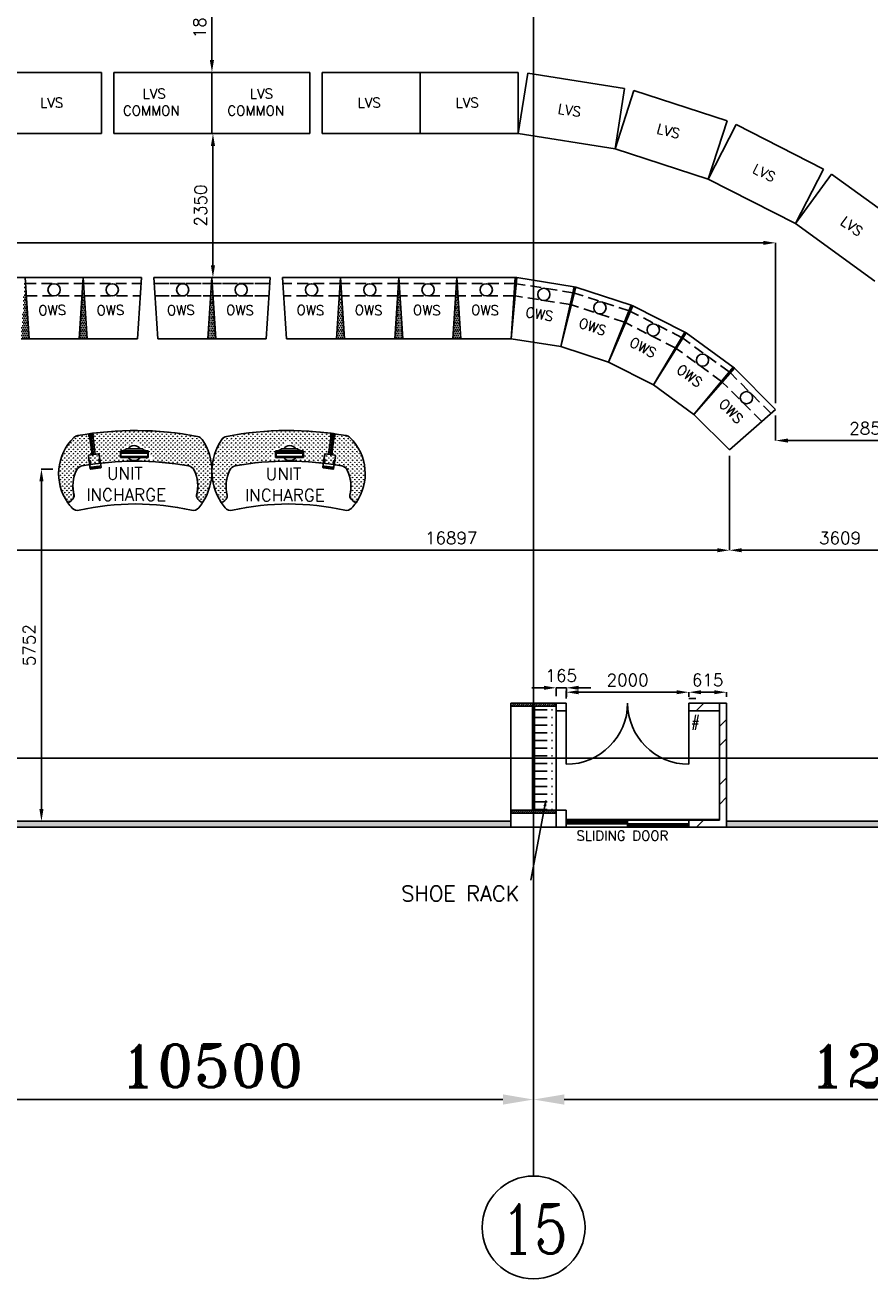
# Model space of a CAD drawing. Extents: x 361682 to 759535, y 756798 to 1113679.
# Tile 39 of 80: x 580127 to 593917, y 930054 to 950531. Entities that reach past the tile are written whole.
import ezdxf

# ---------------------------------------------------------------- set-up
doc = ezdxf.new("R2010")
doc.units = 0
doc.header["$LTSCALE"] = 700
doc.header["$MEASUREMENT"] = 0
doc.header["$PDMODE"] = 2
doc.header["$PDSIZE"] = -1
doc.linetypes.add('CENTER', pattern=[2, 1.25, -0.25, 0.25, -0.25])
doc.linetypes.add('HIDDEN', pattern=[0.375, 0.25, -0.125])
doc.layers.get('0').update_dxf_attribs({"linetype": 'CONTINUOUS'})
doc.layers.get('DEFPOINTS').update_dxf_attribs({"linetype": 'CONTINUOUS'})
for name, color, linetype in [('CEN', 2, 'CENTER'), ('COL', 1, 'CONTINUOUS'), ('DIM', 4, 'CONTINUOUS'), ('GRID', 9, 'CONTINUOUS'), ('LAYOUT', 4, 'CONTINUOUS'), ('OWS', 7, 'CONTINUOUS'), ('ROOM', 7, 'CONTINUOUS'), ('TEMP', 4, 'CONTINUOUS'), ('TEXT', 4, 'CONTINUOUS'), ('WALL', 7, 'CONTINUOUS'), ('WALLHATCH', 254, 'CONTINUOUS')]:
    doc.layers.add(name, color=color, linetype=linetype)
doc.styles.add('ROMANC', font='romanc')
doc.styles.add('ROMANS', font='romans.shx')
doc.styles.add('ROMANT', font='ROMANT')
doc.dimstyles.new('K2', dxfattribs={"dimtxt": 700, "dimasz": 500, "dimexe": 500, "dimexo": 200, "dimgap": 200, "dimtad": 1, "dimdec": 0, "dimzin": 0, "dimdsep": 46, "dimtxsty": 'ROMANT', "dimcen": 0.09, "dimclrd": 256, "dimclre": 9, "dimclrt": 256, "dimadec": 0, "dimazin": 0, "dimtfac": 1, "dimtdec": 0, "dimtofl": 0, "dimtmove": 1, "dimatfit": 3, "dimfxl": 0.18, "dimtolj": 1, "dimtzin": 0, "dimarcsym": 0})
doc.dimstyles.new('STANDARD$0', dxfattribs={"dimtxt": 200, "dimasz": 200, "dimexe": 0, "dimexo": 100, "dimgap": 100, "dimtad": 1, "dimdec": 0, "dimzin": 0, "dimdsep": 46, "dimtxsty": 'ROMANS', "dimcen": 0.09, "dimclrd": 256, "dimclre": 256, "dimclrt": 256, "dimadec": 0, "dimazin": 0, "dimtfac": 1, "dimtdec": 0, "dimtmove": 0, "dimatfit": 3, "dimfxl": 1, "dimtolj": 1, "dimtzin": 0, "dimlwd": -1, "dimlwe": -1, "dimarcsym": 0})
pattern_1 = [(0, (970293.605, 175837.736), (15.625, 31.25), [0, -31.25])]

# ---------------------------------------------------------------- blocks, each defined once
blk = doc.blocks.new('B-ROW COLUMN')
at = {"layer": 'COL'}
h = blk.add_hatch(dxfattribs=at)
h.set_pattern_fill('ANSI31', color=256, scale=200, style=0)
h.set_pattern_definition([(45, (155648.048, 63141.767), (-17.67767, 17.67767), [])])
h.paths.add_polyline_path([(171220, 85178), (171960, 85178), (171960, 85128), (171220, 85128)])
h.paths.add_polyline_path([(171574, 86878), (171606, 86878), (171606, 85178), (171574, 85178)])
h.paths.add_polyline_path([(171220, 86928), (171960, 86928), (171960, 86878), (171220, 86878)])
blk.add_line((171590, 85128), (171590, 86928))
at = {"layer": 'CEN'}
for p, q in [((171590, 85128), (171590, 86928)), ((171399, 86028), (171782, 86028))]:
    blk.add_line(p, q, dxfattribs=at)
at = {"layer": 'COL'}
for points in [[(171220, 86928), (171960, 86928), (171960, 86878), (171220, 86878)], [(171574, 86878), (171606, 86878), (171606, 85178), (171574, 85178)], [(171220, 85178), (171960, 85178), (171960, 85128), (171220, 85128)]]:
    blk.add_lwpolyline(points, close=True, dxfattribs=at)
blk = doc.blocks.new('*D1889')
at = {"layer": 'DEFPOINTS', "color": 0, "transparency": 16777216}
for p in [(588962, 939636), (588962, 939459), (590962, 939459)]:
    blk.add_point(p, dxfattribs=at)
at = {"layer": 'LAYOUT', "transparency": 16777216}
for p, q in [((588962, 939559), (588962, 939636)), ((590762, 939636), (589162, 939636)), ((590962, 939559), (590962, 939636))]:
    blk.add_line(p, q, dxfattribs=at)
for points in [[(589162, 939669), (589162, 939603), (588962, 939636)], [(590762, 939669), (590762, 939603), (590962, 939636)]]:
    blk.add_solid(points, dxfattribs=at)
at = {"layer": 'LAYOUT', "transparency": 16777216, "insert": (589962, 939836), "char_height": 200, "attachment_point": 5, "style": 'ROMANS'}
blk.add_mtext('\\A1;2000', dxfattribs=at)
blk = doc.blocks.new('*D1890')
at = {"layer": 'DEFPOINTS', "color": 0, "transparency": 16777216}
for p in [(590962, 939636), (590962, 939459), (591577, 939459)]:
    blk.add_point(p, dxfattribs=at)
at = {"layer": 'LAYOUT', "transparency": 16777216}
for p, q in [((590962, 939559), (590962, 939636)), ((591377, 939636), (591162, 939636)), ((591577, 939559), (591577, 939636))]:
    blk.add_line(p, q, dxfattribs=at)
for points in [[(591162, 939669), (591162, 939603), (590962, 939636)], [(591377, 939669), (591377, 939603), (591577, 939636)]]:
    blk.add_solid(points, dxfattribs=at)
at = {"layer": 'LAYOUT', "transparency": 16777216, "insert": (591269, 939836), "char_height": 200, "attachment_point": 5, "style": 'ROMANS'}
blk.add_mtext('\\A1;615', dxfattribs=at)
blk = doc.blocks.new('*D1891')
at = {"layer": 'DEFPOINTS', "color": 0, "transparency": 16777216}
for p in [(588797, 939708), (588797, 939474), (588962, 939474)]:
    blk.add_point(p, dxfattribs=at)
at = {"layer": 'LAYOUT', "transparency": 16777216}
for p, q in [((588597, 939708), (588397, 939708)), ((588797, 939574), (588797, 939708)), ((588962, 939708), (588797, 939708)), ((588962, 939574), (588962, 939708)), ((589162, 939708), (589362, 939708))]:
    blk.add_line(p, q, dxfattribs=at)
for points in [[(588597, 939741), (588597, 939675), (588797, 939708)], [(589162, 939741), (589162, 939675), (588962, 939708)]]:
    blk.add_solid(points, dxfattribs=at)
at = {"layer": 'LAYOUT', "transparency": 16777216, "insert": (588879, 939908), "char_height": 200, "attachment_point": 5, "style": 'ROMANS'}
blk.add_mtext('\\A1;165', dxfattribs=at)
blk = doc.blocks.new('*D1601')
at = {"layer": 'DEFPOINTS', "color": 0, "transparency": 16777216}
for p in [(588427, 934610), (600427, 933466), (588427, 932984)]:
    blk.add_point(p, dxfattribs=at)
at = {"layer": 'DIM', "color": 9, "lineweight": -2, "transparency": 16777216}
for p, q in [((588427, 934610), (588427, 932984)), ((600427, 933466), (600427, 932984))]:
    blk.add_line(p, q, dxfattribs=at)
at = {"layer": 'DIM', "lineweight": -2, "transparency": 16777216}
blk.add_line((599927, 932984), (588927, 932984), dxfattribs=at)
at = {"layer": 'DIM', "transparency": 16777216}
for points in [[(588927, 933068), (588927, 932901), (588427, 932984)], [(599927, 933068), (599927, 932901), (600427, 932984)]]:
    blk.add_solid(points, dxfattribs=at)
at = {"layer": 'DIM', "transparency": 16777216, "insert": (594427, 933534), "char_height": 700, "attachment_point": 5, "style": 'ROMANT'}
blk.add_mtext('\\A1;12000', dxfattribs=at)
blk = doc.blocks.new('*D1604')
at = {"layer": 'DEFPOINTS', "color": 0, "transparency": 16777216}
for p in [(577927, 934610), (588427, 933466), (577927, 932984)]:
    blk.add_point(p, dxfattribs=at)
at = {"layer": 'DIM', "color": 9, "lineweight": -2, "transparency": 16777216}
for p, q in [((577927, 934610), (577927, 932984)), ((588427, 933466), (588427, 932984))]:
    blk.add_line(p, q, dxfattribs=at)
at = {"layer": 'DIM', "lineweight": -2, "transparency": 16777216}
blk.add_line((587927, 932984), (578427, 932984), dxfattribs=at)
at = {"layer": 'DIM', "transparency": 16777216}
for points in [[(578427, 933068), (578427, 932901), (577927, 932984)], [(587927, 933068), (587927, 932901), (588427, 932984)]]:
    blk.add_solid(points, dxfattribs=at)
at = {"layer": 'DIM', "transparency": 16777216, "insert": (583177, 933534), "char_height": 700, "attachment_point": 5, "style": 'ROMANT'}
blk.add_mtext('\\A1;10500', dxfattribs=at)
blk = doc.blocks.new('yh6y35')
for centre, radius, start, end in [((-21494, 20162), 120, 100.2641, 154.7075), ((-20644, 15474), 4885, 79.7011, 100.2641), ((-19793, 20162), 120, 25.2273, 79.7011), ((-21039, 19948), 623, 154.7075, 193.6798), ((-20247, 19948), 623, 346.3202, 25.2273), ((-21789, 19828), 154, 288.3623, 337.7393), ((-20968, 20191), 926, 213.4053, 219.8999), ((-21693, 19789), 50, 337.7393, 13.6798), ((-20644, 15474), 4185, 77.3324, 102.6319), ((-19594, 19789), 50, 166.3202, 202.2607), ((-19497, 19828), 154, 202.2607, 253.4318), ((-20215, 20153), 823, 316.9938, 324.9041), ((-21586, 19674), 120, 219.8999, 282.6319), ((-19700, 19674), 120, 257.3324, 316.9938)]:
    blk.add_arc(centre, radius, start, end)
blk = doc.blocks.new('ht6h54')
for centre, radius, start, end in [((-25575, 17952), 120, 100.8333, 145.7786), ((-24585, 12781), 5385, 79.9374, 100.8333), ((-23665, 17965), 120, 45.8169, 79.9374), ((-24155, 17460), 823, 324.9041, 45.8169), ((-24908, 17499), 926, 145.7786, 213.4053), ((-24585, 12781), 4885, 79.7011, 100.2641), ((-24980, 17255), 623, 154.7075, 193.6798), ((-25434, 17469), 120, 100.2641, 154.7075), ((-23733, 17469), 120, 25.2273, 79.7011), ((-24188, 17255), 623, 346.3202, 25.2273), ((-25730, 17135), 154, 288.3623, 337.7393), ((-25633, 17096), 50, 337.7393, 13.6798), ((-23534, 17096), 50, 166.3202, 202.2607), ((-23438, 17135), 154, 202.2607, 253.4318)]:
    blk.add_arc(centre, radius, start, end)
blk = doc.blocks.new('FLATMON')
for p, q in [((-8023, 5323), (-8019, 5333)), ((-8023, 5323), (-7625, 5323)), ((-8023, 5323), (-8023, 5240)), ((-8019, 5333), (-7622, 5333)), ((-8016, 5323), (-7619, 5323)), ((-8016, 5302), (-7625, 5302)), ((-8016, 5302), (-7625, 5302)), ((-8016, 5302), (-8016, 5250)), ((-7708, 5364), (-7940, 5364)), ((-7702, 5364), (-7934, 5364)), ((-7625, 5250), (-7625, 5302)), ((-7619, 5323), (-7622, 5333)), ((-7619, 5240), (-7619, 5323)), ((-8023, 5240), (-7625, 5240)), ((-8016, 5250), (-7625, 5250)), ((-8016, 5240), (-7619, 5240))]:
    blk.add_line(p, q)
for centre, radius, start, end in [((-8059, 5500), 181, 292.4092, 308.5265), ((-8052, 5500), 181, 292.4092, 308.5265), ((-7940, 5358), 6.25, 90, 169.6591), ((-7934, 5358), 6.25, 90, 169.6591), ((-7824, 5302), 109, 34.6252, 145.3748), ((-7708, 5358), 6.25, 10.3409, 90), ((-7702, 5358), 6.25, 10.3409, 90), ((-7590, 5500), 181, 231.4735, 247.5908), ((-7584, 5500), 181, 231.4735, 247.5908), ((-7824, 5302), 109, 214.9316, 325.0684)]:
    blk.add_arc(centre, radius, start, end)
blk = doc.blocks.new('y6y4')
blk.add_line((-17876, 20051), (-17801, 19715))
blk.add_lwpolyline([(-17843, 20020), (-17776, 19721), (-17828, 19709), (-17894, 20009), (-17893, 20009)])
for points in [[(-17872, 19998), (-17868, 19999), (-17863, 19980), (-17868, 19979)], [(-17857, 20001), (-17861, 20000), (-17857, 19981), (-17852, 19982)], [(-17861, 19564), (-17842, 19568), (-17850, 19607), (-17869, 19603)], [(-17687, 19602), (-17706, 19598), (-17715, 19637), (-17696, 19641)]]:
    blk.add_lwpolyline(points, close=True)
for points in [[(-17726, 19732), (-17880, 19698, 0.096163), (-17877, 19637), (-17842, 19478, 0.414214), (-17830, 19470), (-17676, 19504, 0.414214), (-17668, 19516), (-17714, 19724, 0.414214)], [(-17813, 19484), (-17690, 19511, 0.414214), (-17683, 19523), (-17685, 19534), (-17827, 19502), (-17825, 19492, 0.414214)]]:
    blk.add_lwpolyline(points, format="xyb", close=True)
for radius, start, end in [(37, 325.9028, 235.5375), (25.5, 12.4096, 192.4096)]:
    blk.add_arc((-17868, 20015), radius, start, end)
blk = doc.blocks.new('*D2041')
at = {"layer": 'DEFPOINTS', "color": 0, "transparency": 16777216}
for p in [(580678, 943281), (580394, 937529), (580511, 937529)]:
    blk.add_point(p, dxfattribs=at)
at = {"layer": 'OWS', "transparency": 16777216}
for p, q in [((580578, 943281), (580394, 943281)), ((580394, 943081), (580394, 937729)), ((580411, 937529), (580394, 937529))]:
    blk.add_line(p, q, dxfattribs=at)
for points in [[(580360, 943081), (580427, 943081), (580394, 943281)], [(580360, 937729), (580427, 937729), (580394, 937529)]]:
    blk.add_solid(points, dxfattribs=at)
at = {"layer": 'OWS', "transparency": 16777216, "insert": (580194, 940405), "char_height": 200, "attachment_point": 5, "rotation": 90, "style": 'ROMANS'}
blk.add_mtext('\\A1;5752', dxfattribs=at)
blk = doc.blocks.new('*D2058')
at = {"layer": 'DEFPOINTS', "color": 0, "transparency": 16777216}
for p in [(583177, 951559), (583177, 951559), (583177, 949759)]:
    blk.add_point(p, dxfattribs=at)
at = {"layer": 'OWS', "transparency": 16777216}
for p, q in [((583077, 951559), (583177, 951559)), ((583177, 949959), (583177, 951359)), ((583077, 949759), (583177, 949759))]:
    blk.add_line(p, q, dxfattribs=at)
for points in [[(583143, 951359), (583210, 951359), (583177, 951559)], [(583143, 949959), (583210, 949959), (583177, 949759)]]:
    blk.add_solid(points, dxfattribs=at)
at = {"layer": 'OWS', "transparency": 16777216, "insert": (582977, 950659), "char_height": 200, "attachment_point": 5, "rotation": 90, "style": 'ROMANS'}
blk.add_mtext('\\A1;1800', dxfattribs=at)
blk = doc.blocks.new('*D2059')
at = {"layer": 'DEFPOINTS', "color": 0, "transparency": 16777216}
for p in [(583193, 948759), (583193, 948759), (583177, 946409)]:
    blk.add_point(p, dxfattribs=at)
at = {"layer": 'OWS', "transparency": 16777216}
for p, q in [((583093, 948759), (583193, 948759)), ((583193, 946609), (583193, 948559)), ((583277, 946409), (583193, 946409))]:
    blk.add_line(p, q, dxfattribs=at)
for points in [[(583160, 948559), (583227, 948559), (583193, 948759)], [(583160, 946609), (583227, 946609), (583193, 946409)]]:
    blk.add_solid(points, dxfattribs=at)
at = {"layer": 'OWS', "transparency": 16777216, "insert": (582993, 947584), "char_height": 200, "attachment_point": 5, "rotation": 90, "style": 'ROMANS'}
blk.add_mtext('\\A1;2350', dxfattribs=at)
blk = doc.blocks.new('*D2064')
at = {"layer": 'DEFPOINTS', "color": 0, "transparency": 16777216}
for p in [(574728, 943594), (591625, 943594), (591625, 941955)]:
    blk.add_point(p, dxfattribs=at)
at = {"layer": 'OWS', "transparency": 16777216}
for p, q in [((574728, 943494), (574728, 941955)), ((591625, 943494), (591625, 941955)), ((574928, 941955), (591425, 941955))]:
    blk.add_line(p, q, dxfattribs=at)
for points in [[(574928, 941988), (574928, 941921), (574728, 941955)], [(591425, 941988), (591425, 941921), (591625, 941955)]]:
    blk.add_solid(points, dxfattribs=at)
at = {"layer": 'OWS', "transparency": 16777216, "insert": (587083, 942155), "char_height": 200, "attachment_point": 5, "style": 'ROMANS'}
blk.add_mtext('\\A1;16897', dxfattribs=at)
blk = doc.blocks.new('*D2067')
at = {"layer": 'DEFPOINTS', "color": 0, "transparency": 16777216}
for p in [(592378, 946975), (573975, 944255), (592378, 944255)]:
    blk.add_point(p, dxfattribs=at)
at = {"layer": 'OWS', "transparency": 16777216}
for p, q in [((573975, 944355), (573975, 946975)), ((574175, 946975), (592178, 946975)), ((592378, 944355), (592378, 946975))]:
    blk.add_line(p, q, dxfattribs=at)
for points in [[(574175, 947008), (574175, 946942), (573975, 946975)], [(592178, 947008), (592178, 946942), (592378, 946975)]]:
    blk.add_solid(points, dxfattribs=at)
at = {"layer": 'OWS', "transparency": 16777216, "insert": (579070, 947175), "char_height": 200, "attachment_point": 5, "style": 'ROMANS'}
blk.add_mtext('\\A1;18403', dxfattribs=at)
blk = doc.blocks.new('*D2071')
at = {"layer": 'DEFPOINTS', "color": 0, "transparency": 16777216}
for p in [(595235, 942170), (591625, 941955), (595235, 941955)]:
    blk.add_point(p, dxfattribs=at)
at = {"layer": 'OWS', "transparency": 16777216}
for p, q in [((591625, 942055), (591625, 941955)), ((591825, 941955), (595035, 941955)), ((595235, 942070), (595235, 941955))]:
    blk.add_line(p, q, dxfattribs=at)
for points in [[(591825, 941988), (591825, 941921), (591625, 941955)], [(595035, 941988), (595035, 941921), (595235, 941955)]]:
    blk.add_solid(points, dxfattribs=at)
at = {"layer": 'OWS', "transparency": 16777216, "insert": (593430, 942155), "char_height": 200, "attachment_point": 5, "style": 'ROMANS'}
blk.add_mtext('\\A1;3609', dxfattribs=at)
blk = doc.blocks.new('*D2154')
at = {"layer": 'DEFPOINTS', "color": 0, "transparency": 16777216}
for p in [(592378, 944255), (595235, 944255), (595235, 943746)]:
    blk.add_point(p, dxfattribs=at)
at = {"layer": 'OWS', "transparency": 16777216}
for p, q in [((592378, 944155), (592378, 943746)), ((595235, 944155), (595235, 943746)), ((592578, 943746), (595035, 943746))]:
    blk.add_line(p, q, dxfattribs=at)
for points in [[(592578, 943779), (592578, 943713), (592378, 943746)], [(595035, 943779), (595035, 943713), (595235, 943746)]]:
    blk.add_solid(points, dxfattribs=at)
at = {"layer": 'OWS', "transparency": 16777216, "insert": (593923, 943946), "char_height": 200, "attachment_point": 5, "style": 'ROMANS'}
blk.add_mtext('\\A1;2856', dxfattribs=at)

msp = doc.modelspace()

# ---------------------------------------------------------------- hatches: boundary and pattern name
h = msp.add_hatch()
h.set_pattern_fill('ANSI32', color=256, scale=1800, style=0)
h.set_pattern_definition([(45, (995317, 140144.1), (-477.2971, 477.2971), []), (45, (995635.2, 140144.1), (-477.2971, 477.2971), [])])
h.paths.add_polyline_path([(591576.8, 938559.5), (591461.8, 938559.5), (591461.8, 937544.5), (590961.8, 937544.5), (590961.8, 937429.5), (591576.8, 937429.5)])
h.paths.add_polyline_path([(591576.8, 939459.5), (591461.8, 939459.5), (591461.8, 938559.5), (591576.8, 938559.5)])
h.paths.add_polyline_path([(591461.8, 939459.5), (590961.8, 939459.5), (590961.8, 939334.5), (591461.8, 939334.5)])
at = {"layer": 'OWS'}
h = msp.add_hatch(dxfattribs=at)
h.set_pattern_fill('DOTS', color=2, scale=500)
h.set_pattern_definition(pattern_1)
h.paths.add_polyline_path([(581011.8, 945409.5), (581141.8, 945409.5), (581076.8, 946409.5)])
h.paths.add_polyline_path([(580126.8, 946409.5), (580061.8, 945409.5), (580191.8, 945409.5)])
h.paths.add_polyline_path([(579111.8, 945409.5), (579241.8, 945409.5), (579176.8, 946409.5)])
h = msp.add_hatch(dxfattribs=at)
h.set_pattern_fill('DOTS', color=2, scale=500)
h.set_pattern_definition([(0, (995316.982, 140144.124), (15.625, 31.25), [0, -31.25])])
h.paths.add_polyline_path([(583176.8, 946409.5), (583111.8, 945409.5), (583241.8, 945409.5)])
h = msp.add_hatch(dxfattribs=at)
h.set_pattern_fill('DOTS', color=2, scale=500)
h.set_pattern_definition(pattern_1)
h.paths.add_polyline_path([(585276.8, 946409.5), (585211.8, 945409.5), (585341.8, 945409.5)])
h.paths.add_polyline_path([(586226.8, 946409.5), (586161.8, 945409.5), (586291.8, 945409.5)])
h.paths.add_polyline_path([(587111.8, 945409.5), (587241.8, 945409.5), (587176.8, 946409.5)])
h = msp.add_hatch(dxfattribs=at)
h.set_pattern_fill('DOTS', color=2, scale=300)
h.set_pattern_definition([(0, (970293.605, 175837.736), (9.375, 18.75), [0, -18.75])])
h.paths.add_polyline_path([(588154, 946407.4), (588126.8, 946409.5), (588061.8, 945409.5)])
h.paths.add_polyline_path([(588871.7, 945281.2), (589118.9, 946252.4), (589092.2, 946258.4)])
h.paths.add_polyline_path([(589651.6, 945027.8), (590047.6, 945948.3), (590022.4, 945958.8)])
h.paths.add_polyline_path([(590917.4, 945502.8), (590894.1, 945517.1), (590382.2, 944655.6)])
h.paths.add_polyline_path([(591045.6, 944173.6), (591706.7, 944926.6), (591686, 944944.4)])
h = msp.add_hatch(dxfattribs=at)
h.set_pattern_fill('GRASS', color=40, scale=50, style=0)
h.set_pattern_definition([(90, (561717.414, 925743.847), (35.35534, 35.35534), [9.375, -61.33568]), (135, (561717.414, 925743.847), (35.35534, 35.35534), [9.375, -40.625]), (45, (561717.414, 925743.847), (35.35534, -35.35534), [9.375, -40.625])])
h.paths.add_polyline_path([(582117.1, 943616.7), (581930.3, 943720.2, 0.702455), (581876.1, 943693.9), (581771.7, 943643.1), (581671.4, 943575.8), (581669.2, 943451.6), (581795, 943455.3), (581842.7, 943408.7, 0.0405572), (581055.4, 943330.8, 0.2422662), (580968.3, 943263.9, 0.1714143), (580926.5, 942851.3, -0.1581183), (580924.2, 942820.5, -0.227062), (580825.4, 942731, -0.3684872), (580925.2, 943794.6, -0.1499885), (580987.8, 943826.7, -0.0914289), (582940.8, 943813.5, -0.1986642), (583017.5, 943763.2, -0.3039505), (583024.8, 942732.5, -0.2188448), (582930.6, 942820.5, -0.1581183), (582928.3, 942851.3, 0.1717073), (582886.2, 943264.5, 0.242126), (582799.1, 943331.3, 0.0492277), (581842.7, 943408.7), (582015.1, 943421.7), (582065.5, 943471.3), (582200.1, 943450.9), (582206.7, 943475.5)])
h = msp.add_hatch(dxfattribs=at)
h.set_pattern_fill('GRASS', color=40, scale=50, style=0)
h.set_pattern_definition([(90, (604636.192, 925743.967), (-35.35534, 35.35534), [9.375, -61.33568]), (45, (604636.19, 925743.967), (-35.35534, 35.35534), [9.375, -40.625]), (135, (604636.19, 925743.967), (-35.35534, -35.35534), [9.375, -40.625])])
h.paths.add_polyline_path([(584236.5, 943616.8), (584423.3, 943720.3, -0.702455), (584477.5, 943694), (584581.9, 943643.2), (584682.2, 943575.9), (584684.4, 943451.7), (584558.6, 943455.4), (584510.9, 943408.9, -0.0405572), (585298.2, 943330.9, -0.2422662), (585385.3, 943264, -0.1714143), (585427.1, 942851.4, 0.1581183), (585429.4, 942820.7, 0.227062), (585528.2, 942731.2, 0.3684872), (585428.4, 943794.7, 0.1499885), (585365.8, 943826.8, 0.0914289), (583412.8, 943813.7, 0.1986642), (583336.1, 943763.3, 0.3039505), (583328.8, 942732.6, 0.2188448), (583423, 942820.7, 0.1581183), (583425.3, 942851.4, -0.1717073), (583467.4, 943264.6, -0.242126), (583554.5, 943331.4, -0.0492277), (584510.9, 943408.9), (584338.5, 943421.8), (584288.1, 943471.4), (584153.5, 943451), (584146.9, 943475.6)])
at = {"layer": 'TEMP', "linetype": 'ByBlock', "ltscale": 5}
h = msp.add_hatch(dxfattribs=at)
h.set_pattern_fill('ANSI38', color=2, scale=100, style=0)
h.set_pattern_definition([(45, (1841345.491, 602431.999), (-8.83883476, 8.83883476), []), (135, (1841345.491, 602431.999), (-26.5165043, 8.83883476), [31.25, -18.75])])
h.paths.add_polyline_path([(589958.3, 937554.5), (588961.8, 937554.5), (588961.8, 937487), (589958.3, 937487)])
h.paths.add_polyline_path([(590961.8, 937487), (589958.3, 937487), (589958.3, 937429.5), (590961.8, 937429.5)])
at = {"layer": 'WALLHATCH'}
h = msp.add_hatch(dxfattribs=at)
h.set_pattern_fill('ACAD_ISO04W100', color=2, scale=25)
h.set_pattern_definition([(0, (819084.24, 145848.02), (0, 125), [600, -75, 12.5, -75])])
h.paths.add_polyline_path([(588442.8, 939409.5), (588796.8, 939409.5), (588796.8, 939334.5), (588796.8, 937709.5), (588442.8, 937709.5)])
h = msp.add_hatch(dxfattribs=at)
h.set_pattern_fill('DOTS', color=2, scale=500)
h.set_pattern_definition([(0, (1004754.238, 136046.02), (15.625, 31.25), [0, -31.25])])
h.paths.add_polyline_path([(567426.8, 937529.5), (562616.8, 937529.5), (562616.8, 937429.5), (567426.8, 937429.5)])
h.paths.add_polyline_path([(574776.8, 937529.5), (567426.8, 937529.5), (567426.8, 937429.5), (574776.8, 937429.5)])
h.paths.add_polyline_path([(588056.8, 937529.5), (578296.8, 937529.5), (578296.8, 937429.5), (588056.8, 937429.5)])
h.paths.add_polyline_path([(600311.8, 937529.5), (591576.8, 937529.5), (591576.8, 937429.5), (600311.8, 937429.5)])

# ---------------------------------------------------------------- linework, layer by layer
for p, q in [((588426.8, 939689.5), (588426.8, 939459.5)), ((588426.8, 939689.5), (588426.8, 939459.5)), ((590961.8, 939534.5), (590969.5, 939534.5)), ((588796.8, 939459.5), (588961.8, 939459.5)), ((588796.8, 939334.5), (588961.8, 939334.5)), ((590961.8, 939459.5), (591576.8, 939459.5)), ((590961.8, 939334.5), (591461.8, 939334.5)), ((588796.8, 937709.5), (588961.8, 937709.5)), ((590961.8, 937544.5), (590961.8, 937429.5)), ((590961.8, 937544.5), (591461.8, 937544.5)), ((588796.8, 937429.5), (588961.8, 937429.5)), ((590961.8, 937429.5), (591576.8, 937429.5))]:
    msp.add_line(p, q)
at = {"color": 6}
for p, q in [((588056.8, 939459.5), (588056.8, 937659.5)), ((588796.8, 939459.5), (588796.8, 937659.5)), ((588796.8, 937659.5), (588796.8, 937659.5)), ((588796.8, 937544.5), (588796.8, 937544.5))]:
    msp.add_line(p, q, dxfattribs=at)
msp.add_circle((588426.8, 930894.7), 840.3)
msp.add_circle((588426.8, 930894.7), 840.3)
at = {"layer": 'GRID'}
for p, q in [((588426.8, 931735), (588426.8, 997057.2)), ((612375.1, 938559.5), (548626.8, 938559.5))]:
    msp.add_line(p, q, dxfattribs=at)
at = {"layer": 'LAYOUT', "color": 7}
for p, q in [((588796.8, 939459.5), (588796.8, 937429.5)), ((588629.2, 937869), (588382.2, 936568.1)), ((588796.8, 937709.5), (588796.8, 937429.5))]:
    msp.add_line(p, q, dxfattribs=at)
msp.add_lwpolyline([(588629.2, 937869, 0, 50, 0), (588612.1, 937775.3, 50, 50, 0)], format="xyseb", dxfattribs=at)
at = {"layer": 'LAYOUT', "color": 6}
for points in [[(589958.3, 937554.5), (588961.8, 937554.5), (588961.8, 937487), (589958.3, 937487)], [(590961.8, 937487), (589958.3, 937487), (589958.3, 937429.5), (590961.8, 937429.5)]]:
    msp.add_lwpolyline(points, close=True, dxfattribs=at)
at = {"layer": 'OWS'}
for p, q in [((579776.8, 949759.5), (581376.8, 949759.5)), ((581376.8, 948759.5), (581376.8, 949759.5)), ((581576.8, 949759.5), (583176.8, 949759.5)), ((581576.8, 948759.5), (581576.8, 949759.5)), ((581576.8, 948759.5), (581576.8, 949759.5)), ((583176.8, 948759.5), (583176.8, 949759.5)), ((584776.8, 949759.5), (583176.8, 949759.5)), ((584776.8, 948759.5), (584776.8, 949759.5)), ((584776.8, 948759.5), (584776.8, 949759.5)), ((584976.8, 948759.5), (584976.8, 949759.5)), ((586576.8, 949759.5), (584976.8, 949759.5)), ((586576.8, 948759.5), (586576.8, 949759.5)), ((588176.8, 949759.5), (586576.8, 949759.5)), ((586576.8, 948759.5), (586576.8, 949759.5)), ((588176.8, 948759.5), (588176.8, 949759.5)), ((588176.8, 948759.5), (588333.2, 949747.2)), ((589913.5, 949496.9), (588333.2, 949747.2)), ((589757.1, 948509.2), (589913.5, 949496.9)), ((589757.1, 948509.2), (590066.1, 949460.3)), ((591587.8, 948965.8), (590066.1, 949460.3)), ((591278.8, 948014.8), (591587.8, 948965.8)), ((591278.8, 948014.8), (591732.8, 948905.8)), ((593158.4, 948179.4), (591732.8, 948905.8)), ((579776.8, 948759.5), (581376.8, 948759.5)), ((581576.8, 948759.5), (583176.8, 948759.5)), ((584776.8, 948759.5), (583176.8, 948759.5)), ((584776.8, 948759.5), (583176.8, 948759.5)), ((586576.8, 948759.5), (584976.8, 948759.5)), ((588176.8, 948759.5), (586576.8, 948759.5)), ((589757.1, 948509.2), (588176.8, 948759.5)), ((591278.8, 948014.8), (589757.1, 948509.2)), ((592704.4, 947288.4), (593158.4, 948179.4)), ((592704.4, 947288.4), (593292.2, 948097.4)), ((594586.6, 947157), (593292.2, 948097.4)), ((592704.4, 947288.4), (591278.8, 948014.8)), ((593998.8, 946347.9), (592704.4, 947288.4)), ((580578.3, 943281.2), (580391.1, 943281.2))]:
    msp.add_line(p, q, dxfattribs=at)
at = {"layer": 'OWS', "color": 3}
msp.add_line((584776.8, 949759.5), (584776.8, 949309.5), dxfattribs=at)
msp.add_line((584776.8, 949759.5), (584776.8, 949309.5), dxfattribs=at)
at = {"layer": 'OWS', "color": 2}
for p, q in [((579176.8, 946409.5), (580126.8, 946409.5)), ((581076.8, 946409.5), (582026.8, 946409.5)), ((581076.8, 946409.5), (581141.8, 945409.5)), ((581076.8, 946409.5), (582026.8, 946409.5)), ((582026.8, 946409.5), (581961.8, 945409.5)), ((585276.8, 946409.5), (584326.8, 946409.5)), ((584326.8, 946409.5), (584391.8, 945409.5)), ((585276.8, 946409.5), (584326.8, 946409.5)), ((585276.8, 946409.5), (585211.8, 945409.5)), ((587176.8, 946409.5), (586226.8, 946409.5)), ((586226.8, 946409.5), (586291.8, 945409.5)), ((587176.8, 946409.5), (587111.8, 945409.5)), ((588154, 946407.4), (588061.8, 945409.5)), ((589092.3, 946258.7), (588154, 946407.4)), ((589092.3, 946258.7), (588871.7, 945281.2)), ((590917.4, 945502.8), (590382.2, 944655.6)), ((591686, 944944.4), (590917.4, 945502.8)), ((581141.8, 945409.5), (581961.8, 945409.5)), ((585211.8, 945409.5), (584391.8, 945409.5)), ((587111.8, 945409.5), (586291.8, 945409.5)), ((588871.7, 945281.2), (588061.8, 945409.5)), ((591686, 944944.4), (591045.6, 944173.6)), ((591045.6, 944173.6), (590382.2, 944655.6))]:
    msp.add_line(p, q, dxfattribs=at)
at = {"layer": 'OWS', "color": 4}
for p, q in [((580126.8, 946409.5), (581076.8, 946409.5)), ((580126.8, 946409.5), (580191.8, 945409.5)), ((581076.8, 946409.5), (581011.8, 945409.5)), ((586226.8, 946409.5), (585276.8, 946409.5)), ((585276.8, 946409.5), (585341.8, 945409.5)), ((586226.8, 946409.5), (586161.8, 945409.5)), ((588126.8, 946409.5), (587176.8, 946409.5)), ((587176.8, 946409.5), (587241.8, 945409.5)), ((588126.8, 946409.5), (588061.8, 945409.5)), ((590047.6, 945948.3), (589651.6, 945027.8)), ((590894.1, 945517.1), (590047.6, 945948.3)), ((590894.1, 945517.1), (590382.2, 944655.6)), ((580191.8, 945409.5), (581011.8, 945409.5)), ((586161.8, 945409.5), (585341.8, 945409.5)), ((588061.8, 945409.5), (587241.8, 945409.5)), ((590382.2, 944655.6), (589651.6, 945027.8)), ((591706.7, 944926.6), (591045.6, 944173.6)), ((592378.5, 944254.9), (591706.7, 944926.6)), ((592378.5, 944254.9), (591625.4, 943593.7)), ((591625.4, 943593.7), (591045.6, 944173.6))]:
    msp.add_line(p, q, dxfattribs=at)
at = {"layer": 'OWS', "color": 4, "linetype": 'HIDDEN'}
for p, q in [((580133.3, 946309.5), (581070.3, 946309.5)), ((586220.3, 946309.5), (585283.3, 946309.5)), ((588120.3, 946309.5), (587183.3, 946309.5)), ((580146.3, 946109.5), (581057.3, 946109.5)), ((586207.3, 946109.5), (585296.3, 946109.5)), ((588107.3, 946109.5), (587196.3, 946109.5)), ((590842.9, 945430.9), (590008, 945856.3)), ((590740.5, 945258.6), (589928.8, 945672.2)), ((592303.2, 944188.8), (591640.6, 944851.3)), ((592152.6, 944056.5), (591508.4, 944700.7))]:
    msp.add_line(p, q, dxfattribs=at)
at = {"layer": 'OWS', "color": 2, "linetype": 'HIDDEN'}
for p, q in [((581083.3, 946309.5), (582020.3, 946309.5)), ((582301.8, 946309.5), (583101.8, 946309.5)), ((584051.8, 946309.5), (583251.8, 946309.5)), ((585270.3, 946309.5), (584333.3, 946309.5)), ((587170.3, 946309.5), (586233.3, 946309.5)), ((589070.3, 946161), (588144.8, 946307.6)), ((581096.3, 946109.5), (582007.3, 946109.5)), ((582301.8, 946109.5), (583101.8, 946109.5)), ((584051.8, 946109.5), (583251.8, 946109.5)), ((585257.3, 946109.5), (584346.3, 946109.5)), ((587157.3, 946109.5), (586246.3, 946109.5)), ((589026.1, 945965.5), (588126.4, 946108)), ((591493.8, 944713.1), (590756.8, 945248.6)), ((591621.9, 944867.3), (590863.9, 945418.1))]:
    msp.add_line(p, q, dxfattribs=at)
at = {"layer": 'OWS', "color": 20}
for p, q in [((582226.8, 946409.5), (583176.8, 946409.5)), ((582226.8, 946409.5), (582291.8, 945409.5)), ((582226.8, 946409.5), (583176.8, 946409.5)), ((583176.8, 946409.5), (583111.8, 945409.5)), ((584126.8, 946409.5), (583176.8, 946409.5)), ((583176.8, 946409.5), (583241.8, 945409.5)), ((584126.8, 946409.5), (583176.8, 946409.5)), ((584126.8, 946409.5), (584061.8, 945409.5)), ((589118.9, 946252.4), (588871.7, 945281.2)), ((590022.4, 945958.8), (589118.9, 946252.4)), ((590022.4, 945958.8), (589651.6, 945027.8)), ((582291.8, 945409.5), (583111.8, 945409.5)), ((583111.8, 945409.5), (583241.8, 945409.5)), ((584061.8, 945409.5), (583241.8, 945409.5)), ((589651.6, 945027.8), (588871.7, 945281.2))]:
    msp.add_line(p, q, dxfattribs=at)
at = {"layer": 'OWS', "color": 20, "linetype": 'HIDDEN'}
for p, q in [((582233.3, 946309.5), (583170.3, 946309.5)), ((584120.3, 946309.5), (583183.3, 946309.5)), ((582246.3, 946109.5), (583157.3, 946109.5)), ((584107.3, 946109.5), (583196.3, 946109.5)), ((589985.3, 945865.7), (589094.2, 946155.3)), ((589911.1, 945679.5), (589044.7, 945961))]:
    msp.add_line(p, q, dxfattribs=at)
at = {"layer": 'OWS', "color": 7}
for p, q in [((588154, 946407.4), (588126.8, 946409.5)), ((589118.9, 946252.4), (589092.2, 946258.4)), ((590047.6, 945948.3), (590022.4, 945958.8)), ((590047.6, 945948.3), (590022.4, 945958.8)), ((590917.4, 945502.8), (590894.1, 945517.1)), ((590917.4, 945502.8), (590894.1, 945517.1)), ((580191.8, 945409.5), (580061.8, 945409.5)), ((581141.8, 945409.5), (581011.8, 945409.5)), ((585211.8, 945409.5), (585341.8, 945409.5)), ((586161.8, 945409.5), (586291.8, 945409.5)), ((587111.8, 945409.5), (587241.8, 945409.5)), ((591706.7, 944926.6), (591686, 944944.4)), ((591706.7, 944926.6), (591686, 944944.4))]:
    msp.add_line(p, q, dxfattribs=at)
at = {"layer": 'OWS', "color": 4}
for centre in [(580599.3, 946207.8), (585754.3, 946207.8), (587654.3, 946207.8), (590381.5, 945551.9), (591901.8, 944446.4)]:
    msp.add_circle(centre, 100, dxfattribs=at)
at = {"layer": 'OWS', "color": 2}
for centre in [(581549.3, 946207.8), (584804.3, 946207.8), (586704.3, 946207.8), (588594.1, 946133.5), (591185.1, 945059)]:
    msp.add_circle(centre, 100, dxfattribs=at)
at = {"layer": 'OWS', "color": 20}
for centre in [(582699.3, 946207.8), (583654.3, 946207.8), (589510.7, 945913)]:
    msp.add_circle(centre, 100, dxfattribs=at)
at = {"layer": 'ROOM', "color": 7}
msp.add_line((588056.8, 937659.5), (588056.8, 937429.5), dxfattribs=at)
at = {"layer": 'TEMP', "color": 7, "linetype": 'ByBlock', "ltscale": 5}
for p, q in [((588961.8, 939659.5), (588961.8, 939534.5)), ((591461.8, 939459.5), (591461.8, 937544.5)), ((591576.8, 939459.5), (591576.8, 937429.5)), ((588961.8, 937709.5), (588961.8, 937429.5))]:
    msp.add_line(p, q, dxfattribs=at)
at = {"layer": 'TEMP'}
msp.add_line((590961.8, 939534.5), (591076.8, 939534.5), dxfattribs=at)
at = {"layer": 'WALL', "color": 6}
for p, q in [((588961.8, 939459.5), (588961.8, 938459.5)), ((590961.8, 939459.5), (590961.8, 938459.5))]:
    msp.add_line(p, q, dxfattribs=at)
at = {"layer": 'WALL', "color": 60}
for p, q in [((578296.8, 937529.5), (588056.8, 937529.5)), ((591576.8, 937529.5), (600541.8, 937529.5)), ((562386.8, 937429.5), (600541.8, 937429.5))]:
    msp.add_line(p, q, dxfattribs=at)
at = {"layer": 'WALL'}
for p, q in [((591461.8, 937559.5), (588961.8, 937559.5)), ((588961.8, 937544.5), (591461.8, 937544.5))]:
    msp.add_line(p, q, dxfattribs=at)
at = {"layer": 'WALL', "color": 6}
for centre, start, end in [((588961.8, 939459.5), 270, 0), ((590961.8, 939459.5), 180, 270)]:
    msp.add_arc(centre, 1000, start, end, dxfattribs=at)

# ---------------------------------------------------------------- block references
msp.add_blockref('B-ROW COLUMN', (416836.6, 852531.9))
msp.add_blockref('B-ROW COLUMN', (416836.6, 852531.9))
at = {"layer": 'OWS', "color": 40, "xscale": -1}
for name, p in [('ht6h54', (557342.6, 925743.8)), ('yh6y35', (561283.2, 923050.9))]:
    msp.add_blockref(name, p, dxfattribs=at)
at = {"layer": 'OWS', "color": 40, "xscale": -1, "rotation": 20.29682944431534}
msp.add_blockref('y6y4', (571388.9, 918853.3), dxfattribs=at)
at = {"layer": 'OWS', "color": 40}
for name, p in [('ht6h54', (609011, 925744)), ('yh6y35', (605070.4, 923051))]:
    msp.add_blockref(name, p, dxfattribs=at)
at = {"layer": 'OWS', "color": 40, "rotation": 339.7031705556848}
msp.add_blockref('y6y4', (594964.7, 918853.4), dxfattribs=at)
at = {"layer": 'OWS', "color": 40}
for p, xscale, yscale, zscale in [((590685.3, 937592.5), 1.122000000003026, 1.122000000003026, 1.122000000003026), ((575668.3, 937592.7), -1.122000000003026, 1.121999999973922, 1.122000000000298)]:
    msp.add_blockref('FLATMON', p, dxfattribs=dict(at, xscale=xscale, yscale=yscale, zscale=zscale))

# ---------------------------------------------------------------- texts
at = {"layer": 'OWS', "color": 2, "style": 'ROMANS'}
for s, rotation, p in [('LVS', 360, (580371.8, 949184.9)), ('LVS', 360, (582045.5, 949330.3)), ('LVS', 360, (583796.4, 949330.3)), ('LVS', 0, (587155.1, 949184.9)), ('COMMON', 360, (581723.7, 949054.8)), ('COMMON', 360, (583428.7, 949054.8)), ('LVS', 351, (588814.5, 949089.2)), ('LVS', 345, (590425.8, 948770.4)), ('LVS', 333, (591987.2, 948131.3)), ('LVS', 324, (593422.3, 947292.6)), ('OWS', 1, (581294, 945790.7)), ('OWS', 359, (584556.8, 945799.5)), ('OWS', 359, (586456.8, 945799.5)), ('OWS', 350, (588285.8, 945768.9)), ('OWS', 323, (590744.9, 944874.1))]:
    msp.add_text(s, height=160, rotation=rotation, dxfattribs=at).set_placement(p)
msp.add_text('LVS', height=160, dxfattribs=at).set_placement((585555.1, 949184.9))
at = {"layer": 'OWS', "color": 4, "style": 'ROMANS'}
for rotation, p in [(1, (580344, 945790.7)), (359, (585506.8, 945799.5)), (359, (587406.8, 945799.5)), (332, (589975.6, 945300.4)), (314, (591438, 944332.7))]:
    msp.add_text('OWS', height=160, rotation=rotation, dxfattribs=at).set_placement(p)
at = {"layer": 'OWS', "color": 20, "style": 'ROMANS'}
for rotation, p in [(1, (582444, 945790.7)), (359, (583406.8, 945799.5)), (341, (589149.1, 945601.1))]:
    msp.add_text('OWS', height=160, rotation=rotation, dxfattribs=at).set_placement(p)
at = {"layer": 'OWS', "color": 40, "style": 'ROMANS'}
for s, p in [('UNIT', (581463.5, 943109.4)), ('UNIT', (584054.2, 943102.9)), ('INCHARGE', (581126, 942760.8)), ('INCHARGE', (583716.7, 942754.3))]:
    msp.add_text(s, height=200, dxfattribs=at).set_placement(p)
at = {"layer": 'TEMP', "color": 6, "style": 'ROMANS'}
for s, height, p in [('#', 160, (590997.5, 939074)), ('SLIDING DOOR', 160, (589126.5, 937212)), ('SHOE RACK', 250, (586268.8, 936223))]:
    msp.add_text(s, height=height, dxfattribs=at).set_placement(p)
at = {"layer": 'TEXT', "style": 'ROMANC', "width": 0.8}
msp.add_text('15', height=800, dxfattribs=at).set_placement((587890.1, 930472.1))

# ---------------------------------------------------------------- dimensions: what is measured, and where the dimension line sits
at = {"layer": 'DIM'}
for base, p1, p2, picture, middle in [((577926.8, 932984.3), (588426.8, 933466), (577926.8, 934609.9), '*D1604', (583176.8, 933534.3)), ((588426.8, 932984.3), (600426.8, 933466), (588426.8, 934609.9), '*D1601', (594426.8, 933534.3))]:
    dim = msp.add_linear_dim(base=base, p1=p1, p2=p2, angle=180, dimstyle='K2', override={"dimexe": 0, "dimexo": 0}, dxfattribs=at)
    dim.commit()
    dim.dimension.update_dxf_attribs({"geometry": picture, "text_midpoint": middle})
at = {"layer": 'LAYOUT', "color": 7}
for base, p1, p2, picture, middle in [((588796.8, 939708), (588961.8, 939474.5), (588796.8, 939474.5), '*D1891', (588879.3, 939708)), ((590961.8, 939636.1), (591576.8, 939459.5), (590961.8, 939459.5), '*D1890', (591269.3, 939636.1))]:
    dim = msp.add_linear_dim(base=base, p1=p1, p2=p2, angle=180, dimstyle='STANDARD$0', override={"dimfxl": 0.5, "dimarcsym": 2}, dxfattribs=at)
    dim.commit()
    dim.dimension.update_dxf_attribs({"geometry": picture, "text_midpoint": middle, "dimtype": 160})
dim = msp.add_linear_dim(base=(588961.8, 939636.1), p1=(590961.8, 939459.5), p2=(588961.8, 939459.5), angle=180, dimstyle='STANDARD$0', override={"dimfxl": 0.5, "dimarcsym": 2}, dxfattribs=at)
dim.commit()
dim.dimension.update_dxf_attribs({"geometry": '*D1889', "text_midpoint": (589961.8, 939836.1)})
at = {"layer": 'OWS', "color": 7}
for base, p1, p2, picture, middle in [((583176.8, 951559.5), (583176.8, 949759.5), (583176.8, 951559.5), '*D2058', (582976.8, 950659.5)), ((583193.5, 948759.5), (583176.8, 946409.5), (583193.5, 948759.5), '*D2059', (582993.5, 947584.5)), ((580393.7, 937529.5), (580678.3, 943281.2), (580511, 937529.5), '*D2041', (580193.7, 940405.3))]:
    dim = msp.add_linear_dim(base=base, p1=p1, p2=p2, angle=90, dimstyle='STANDARD$0', override={"dimfxl": 0.5, "dimarcsym": 2}, dxfattribs=at)
    dim.commit()
    dim.dimension.update_dxf_attribs({"geometry": picture, "text_midpoint": middle})
dim = msp.add_linear_dim(base=(592378.5, 946975.1), p1=(573975.1, 944254.9), p2=(592378.5, 944254.9), angle=0, dimstyle='STANDARD$0', override={"dimfxl": 0.5, "dimarcsym": 2}, dxfattribs=at)
dim.commit()
dim.dimension.update_dxf_attribs({"geometry": '*D2067', "text_midpoint": (579069.5, 946975.1), "dimtype": 161})
for base, p1, p2, picture, middle in [((595234.6, 943746.1), (592378.5, 944254.9), (595234.6, 944254.9), '*D2154', (593923.3, 943746.1)), ((591625.4, 941954.5), (574728.2, 943593.7), (591625.4, 943593.7), '*D2064', (587082.8, 941954.5))]:
    dim = msp.add_linear_dim(base=base, p1=p1, p2=p2, dimstyle='STANDARD$0', override={"dimfxl": 0.5, "dimarcsym": 2}, dxfattribs=at)
    dim.commit()
    dim.dimension.update_dxf_attribs({"geometry": picture, "text_midpoint": middle, "dimtype": 160})
dim = msp.add_linear_dim(base=(595234.6, 941954.5), p1=(591625.4, 941954.5), p2=(595234.6, 942169.5), dimstyle='STANDARD$0', override={"dimfxl": 0.5, "dimarcsym": 2}, dxfattribs=at)
dim.commit()
dim.dimension.update_dxf_attribs({"geometry": '*D2071', "text_midpoint": (593430, 942154.5)})

doc.saveas('drawing.dxf')
